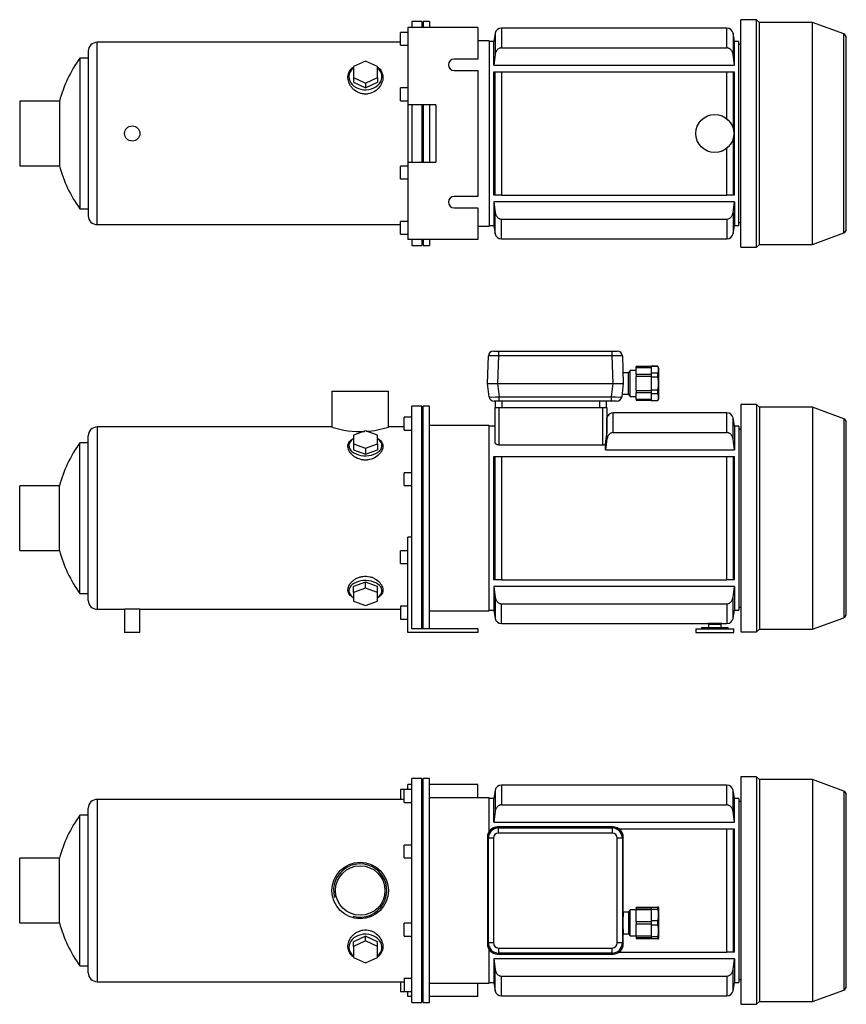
# Model space of a CAD drawing. Header units: millimetres. Extents: x 18 to 1228, y 15 to 803.
# Tile 1 of 2: x 18 to 669, y 28 to 803. Entities that reach past the tile are written whole.
import ezdxf

# ---------------------------------------------------------------- set-up
doc = ezdxf.new("R2010")
doc.units = ezdxf.units.MM
for name, color, linetype in [('BASETTA_MEC_80-9', 7, 'Continuous'), ('CARCASSA_MEC_90_', 7, 'Continuous'), ('COPRIVENTOLA_MEC', 7, 'Continuous'), ('CORPO_MH_9_[8]', 7, 'Continuous'), ('FLANGIA_MOTORE_T', 7, 'Continuous'), ('GHIERA_PG13_5_CO', 7, 'Continuous'), ('PIEDINO_MEC_90_I', 7, 'Continuous'), ('STAFFA_3-5-9_INT', 7, 'Continuous')]:
    doc.layers.add(name, color=color, linetype=linetype)

# ---------------------------------------------------------------- blocks, each defined once
blk = doc.blocks.new('SE1')
at = {"layer": 'BASETTA_MEC_80-9', "color": 7, "linetype": 'Continuous'}
for p, q in [((485.15, 167.54), (394.14, 167.54)), ((394.14, 167.54), (394.89, 166.78)), ((394.89, 166.78), (484.39, 166.78)), ((394.89, 162.79), (394.89, 166.78)), ((484.39, 162.79), (394.89, 162.79)), ((484.39, 166.78), (485.15, 167.54)), ((484.39, 166.78), (484.39, 162.79)), ((386.14, 159.54), (386.14, 75.53)), ((386.9, 158.79), (386.14, 159.54)), ((386.9, 76.29), (386.9, 158.79)), ((390.89, 158.79), (386.9, 158.79)), ((390.89, 158.79), (390.89, 76.29)), ((488.39, 76.29), (488.39, 158.79)), ((492.39, 158.79), (488.39, 158.79)), ((493.14, 159.54), (492.39, 158.79)), ((492.39, 158.79), (492.39, 76.29)), ((493.14, 100.54), (493.14, 159.54)), ((498.64, 102.24), (497.14, 100.74)), ((497.14, 100.74), (497.14, 83.34)), ((498.64, 81.84), (498.64, 102.24)), ((503.14, 102.24), (498.64, 102.24)), ((497.14, 100.54), (493.14, 100.54)), ((493.14, 75.53), (493.14, 83.54)), ((493.14, 83.54), (497.14, 83.54)), ((497.14, 83.34), (498.64, 81.84)), ((498.64, 81.84), (503.14, 81.84)), ((386.14, 75.53), (386.9, 76.29)), ((390.89, 76.29), (386.9, 76.29)), ((394.89, 72.29), (484.39, 72.29)), ((394.89, 72.29), (394.89, 68.29)), ((484.39, 68.29), (484.39, 72.29)), ((492.39, 76.29), (488.39, 76.29)), ((492.39, 76.29), (493.14, 75.53)), ((394.89, 68.29), (394.14, 67.54)), ((394.14, 67.54), (485.15, 67.54)), ((484.39, 68.29), (394.89, 68.29)), ((485.15, 67.54), (484.39, 68.29))]:
    blk.add_line(p, q, dxfattribs=at)
for centre, start, end in [((394.9, 158.78), 90.03487, 179.96513), ((484.39, 158.78), 0.03487, 89.96513), ((394.9, 76.29), 180.03487, 269.96513), ((484.39, 76.29), 270.03487, 359.96513)]:
    blk.add_arc(centre, 8, start, end, dxfattribs=at)
for centre, major_axis, ratio, start_param, end_param in [((394.16, 159.52), (5.68, -5.68), 0.995756, 2.363621, 3.919564), ((394.9, 158.78), (2.83, -2.83), 0.998783, 2.356803, 3.926382), ((484.39, 158.78), (-2.83, -2.83), 0.998783, 2.356803, 3.926382), ((485.12, 159.52), (-5.68, -5.68), 0.995756, 2.363621, 3.919564), ((493.14, 92.04), (0, -8.5), 0.034921, 3.141593, 6.283185), ((394.16, 75.56), (5.68, 5.68), 0.995756, 2.363621, 3.919564), ((394.9, 76.29), (2.83, 2.83), 0.998783, 2.356803, 3.926382), ((484.39, 76.29), (-2.83, 2.83), 0.998783, 2.356803, 3.926382), ((485.12, 75.56), (-5.68, 5.68), 0.995756, 2.363621, 3.919564)]:
    blk.add_ellipse(centre, major_axis=major_axis, ratio=ratio, start_param=start_param, end_param=end_param, dxfattribs=at)
for points in [[(394.08, 167.54), (394.11, 167.54), (394.14, 167.54)], [(485.15, 167.54), (485.17, 167.54), (485.2, 167.54)], [(386.14, 159.54), (386.14, 159.57), (386.14, 159.6)], [(493.14, 159.6), (493.14, 159.57), (493.14, 159.54)], [(386.14, 75.48), (386.14, 75.51), (386.14, 75.53)], [(493.14, 75.53), (493.14, 75.51), (493.14, 75.48)], [(394.14, 67.54), (394.11, 67.54), (394.08, 67.54)], [(485.2, 67.54), (485.17, 67.54), (485.15, 67.54)]]:
    blk.add_open_spline(points, degree=2, dxfattribs=at)
at = {"layer": 'CARCASSA_MEC_90_', "color": 7, "linetype": 'Continuous'}
for p, q in [((392.26, 196.41), (391.14, 190.04)), ((392.26, 196.41), (392.26, 179.73)), ((397.19, 200.54), (397.19, 184.89)), ((574.59, 200.54), (397.19, 200.54)), ((574.59, 184.89), (574.59, 200.54)), ((579.52, 179.73), (579.52, 196.41)), ((580.64, 190.04), (579.52, 196.41)), ((391.14, 190.04), (387.64, 190.04)), ((391.14, 171.43), (391.14, 190.04)), ((580.64, 171.43), (580.64, 190.04)), ((584.14, 190.04), (580.64, 190.04)), ((584.14, 190.04), (584.14, 45.04)), ((585.64, 187.54), (584.14, 187.54)), ((392.26, 179.73), (391.14, 171.43)), ((397.19, 184.89), (574.59, 184.89)), ((580.64, 171.43), (579.52, 179.73)), ((391.14, 171.43), (580.64, 171.43)), ((489.82, 166.04), (574.59, 166.04)), ((574.59, 69.04), (574.59, 166.04)), ((574.59, 166.04), (579.52, 166.04)), ((579.52, 166.04), (580.64, 166.04)), ((579.52, 166.04), (579.52, 69.04)), ((580.64, 69.04), (580.64, 166.04)), ((580.64, 63.65), (391.14, 63.65)), ((391.14, 63.65), (391.14, 45.04)), ((489.82, 69.04), (574.59, 69.04)), ((579.52, 69.04), (574.59, 69.04)), ((580.64, 69.04), (579.52, 69.04)), ((579.52, 55.35), (580.64, 63.65)), ((580.64, 63.65), (580.64, 45.04)), ((392.26, 38.67), (392.26, 55.35)), ((579.52, 38.67), (579.52, 55.35)), ((397.19, 50.18), (574.59, 50.18)), ((397.19, 34.54), (397.19, 50.18)), ((574.59, 50.18), (574.59, 34.54)), ((584.14, 47.54), (585.64, 47.54)), ((387.64, 45.04), (391.14, 45.04)), ((391.14, 45.04), (392.26, 38.67)), ((579.52, 38.67), (580.64, 45.04)), ((580.64, 45.04), (584.14, 45.04)), ((397.19, 34.54), (574.59, 34.54))]:
    blk.add_line(p, q, dxfattribs=at)
for centre, start, end in [((397.19, 195.54), 90, 170), ((574.59, 195.54), 10, 90), ((397.19, 39.54), 190, 270), ((574.59, 39.54), 270, 350)]:
    blk.add_arc(centre, 5, start, end, dxfattribs=at)
for points, knots in [([(397.19, 184.89), (396.86, 184.89), (396.54, 184.86), (395.91, 184.7), (395.6, 184.59), (395.03, 184.3), (394.75, 184.13), (394.24, 183.72), (394.01, 183.5), (393.58, 183.01), (393.39, 182.74), (393.05, 182.19), (392.9, 181.9), (392.65, 181.31), (392.54, 181), (392.37, 180.37), (392.31, 180.05), (392.26, 179.73)], [0, 0, 0, 0, 0.125, 0.125, 0.25, 0.25, 0.375, 0.375, 0.5, 0.5, 0.625, 0.625, 0.75, 0.75, 0.875, 0.875, 1, 1, 1, 1]), ([(579.52, 179.73), (579.43, 180.38), (579.26, 181), (578.88, 181.89), (578.74, 182.18), (578.4, 182.74), (578.21, 183), (577.78, 183.49), (577.55, 183.72), (577.04, 184.12), (576.77, 184.29), (576.33, 184.51), (576.18, 184.58), (575.88, 184.69), (575.72, 184.74), (575.25, 184.85), (574.92, 184.89), (574.59, 184.89)], [0, 0, 0, 0, 0.25, 0.25, 0.375, 0.375, 0.5, 0.5, 0.625, 0.625, 0.75, 0.75, 0.8125, 0.8125, 0.875, 0.875, 1, 1, 1, 1]), ([(392.26, 55.35), (392.35, 54.7), (392.52, 54.08), (392.9, 53.19), (393.05, 52.89), (393.39, 52.34), (393.57, 52.08), (394, 51.59), (394.24, 51.36), (394.74, 50.96), (395.01, 50.78), (395.45, 50.56), (395.6, 50.5), (395.91, 50.39), (396.06, 50.34), (396.53, 50.22), (396.86, 50.18), (397.19, 50.18)], [0, 0, 0, 0, 0.25, 0.25, 0.375, 0.375, 0.5, 0.5, 0.625, 0.625, 0.75, 0.75, 0.8125, 0.8125, 0.875, 0.875, 1, 1, 1, 1]), ([(574.59, 50.18), (574.92, 50.18), (575.24, 50.22), (575.87, 50.37), (576.18, 50.49), (576.76, 50.78), (577.03, 50.95), (577.54, 51.36), (577.77, 51.58), (578.2, 52.07), (578.39, 52.33), (578.73, 52.89), (578.88, 53.17), (579.13, 53.77), (579.24, 54.08), (579.41, 54.71), (579.47, 55.02), (579.52, 55.35)], [0, 0, 0, 0, 0.125, 0.125, 0.25, 0.25, 0.375, 0.375, 0.5, 0.5, 0.625, 0.625, 0.75, 0.75, 0.875, 0.875, 1, 1, 1, 1])]:
    blk.add_open_spline(points, degree=3, knots=knots, dxfattribs=at)
blk.add_open_spline([(391.14, 63.65), (391.5, 60.88), (391.88, 58.11), (392.26, 55.35)], degree=3, dxfattribs=at)
at = {"layer": 'COPRIVENTOLA_MEC', "color": 7, "linetype": 'Continuous'}
for p, q in [((585.64, 207.09), (585.64, 27.99)), ((597.94, 207.09), (585.64, 207.09)), ((597.94, 207.09), (597.94, 27.99)), ((600.24, 204.79), (597.94, 207.09)), ((600.24, 204.79), (600.24, 30.29)), ((642.08, 204.79), (600.24, 204.79)), ((642.08, 204.79), (642.08, 30.29)), ((666.67, 195.84), (642.08, 204.79)), ((666.67, 195.84), (666.67, 39.24)), ((668.64, 42.06), (668.64, 193.02)), ((642.08, 30.29), (666.67, 39.24)), ((585.64, 27.99), (597.94, 27.99)), ((597.94, 27.99), (600.24, 30.29)), ((600.24, 30.29), (642.08, 30.29))]:
    blk.add_line(p, q, dxfattribs=at)
for centre, start, end in [((665.64, 193.02), 0, 70), ((665.64, 42.06), 290, 0)]:
    blk.add_arc(centre, 3, start, end, dxfattribs=at)
at = {"layer": 'CORPO_MH_9_[8]', "color": 7, "linetype": 'Continuous'}
for p, q in [((326.64, 29.29), (326.64, 205.79)), ((334.64, 205.79), (326.64, 205.79)), ((334.64, 29.29), (334.64, 205.79)), ((320.64, 186.91), (320.64, 196.91)), ((326.64, 196.91), (320.64, 196.91)), ((79.04, 189.29), (79.04, 45.79)), ((320.64, 189.29), (79.04, 189.29)), ((320.64, 186.91), (326.64, 186.91)), ((72.04, 52.79), (72.04, 182.29)), ((65.48, 58.29), (65.48, 176.79)), ((72.04, 176.79), (65.48, 176.79)), ((320.64, 143.34), (320.64, 153.34)), ((326.64, 153.34), (320.64, 153.34)), ((18.04, 92.14), (18.04, 142.94)), ((49.32, 142.94), (18.04, 142.94)), ((49.32, 92.14), (49.32, 142.94)), ((320.64, 143.34), (326.64, 143.34)), ((18.04, 92.14), (49.32, 92.14)), ((320.64, 81.73), (320.64, 91.73)), ((326.64, 91.73), (320.64, 91.73)), ((290.14, 81.55), (280.64, 77.23)), ((290.14, 77.85), (280.64, 73.53)), ((299.64, 77.23), (290.14, 81.55)), ((290.14, 77.85), (290.14, 81.55)), ((299.64, 73.53), (290.14, 77.85)), ((320.64, 81.73), (326.64, 81.73)), ((280.64, 73.53), (280.64, 77.23)), ((280.64, 73.53), (280.64, 64.89)), ((299.64, 73.53), (299.64, 77.23)), ((299.64, 64.89), (299.64, 73.53)), ((280.64, 64.89), (290.14, 60.57)), ((290.14, 60.57), (299.64, 64.89)), ((65.48, 58.29), (72.04, 58.29)), ((320.64, 48.17), (320.64, 38.17)), ((326.64, 48.17), (320.64, 48.17)), ((79.04, 45.79), (320.64, 45.79)), ((320.64, 38.17), (326.64, 38.17)), ((326.64, 29.29), (334.64, 29.29))]:
    blk.add_line(p, q, dxfattribs=at)
for radius in [22.25, 19.48]:
    blk.add_circle((286.04, 117.54), radius, dxfattribs=at)
for centre, radius, start, end in [((79.04, 182.29), 7, 90, 180), ((146.04, 117.54), 100, 143.66538, 165.28566), ((286.04, 117.54), 20.95, 255, 195), ((146.04, 117.54), 100, 194.71434, 216.33462), ((79.04, 52.79), 7, 180, 270)]:
    blk.add_arc(centre, radius, start, end, dxfattribs=at)
for start_param, end_param in [(2.390244, 6.283185), (0, 0.751348)]:
    blk.add_ellipse((290.14, 72.9), major_axis=(-13, 0), ratio=0.788011, start_param=start_param, end_param=end_param, dxfattribs=at)
blk.add_open_spline([(280.64, 65.15), (280.28, 65.42), (279.94, 65.7), (279.05, 66.53), (278.55, 67.11), (277.27, 68.97), (276.73, 70.34), (276.28, 73.29), (276.38, 74.81), (277.22, 77.89), (277.95, 79.39), (279.5, 81.48), (280.09, 82.13), (281.38, 83.34), (282.11, 83.91), (283.67, 84.9), (284.49, 85.32), (286.24, 86), (287.18, 86.25), (290, 86.69), (291.97, 86.56), (294.71, 85.77), (295.6, 85.41), (297.24, 84.54), (298.01, 84.03), (300.15, 82.3), (301.3, 80.94), (303, 78.03), (303.55, 76.48), (304, 73.42), (303.9, 71.9), (303.06, 69.09), (302.32, 67.77), (300.81, 66.11), (300.27, 65.62), (299.67, 65.17)], degree=3, knots=[0.1389216, 0.1389216, 0.1389216, 0.1389216, 0.15625, 0.15625, 0.1875, 0.1875, 0.25, 0.25, 0.3125, 0.3125, 0.375, 0.375, 0.40625, 0.40625, 0.4375, 0.4375, 0.46875, 0.46875, 0.5, 0.5, 0.5625, 0.5625, 0.59375, 0.59375, 0.625, 0.625, 0.6875, 0.6875, 0.75, 0.75, 0.8125, 0.8125, 0.875, 0.875, 0.9041554, 0.9041554, 0.9041554, 0.9041554], dxfattribs=at)
at = {"layer": 'FLANGIA_MOTORE_T', "color": 7, "linetype": 'Continuous'}
for p, q in [((335.64, 204.29), (334.64, 204.29)), ((335.64, 29.29), (335.64, 205.79)), ((340.64, 205.79), (335.64, 205.79)), ((340.64, 29.29), (340.64, 205.79)), ((387.64, 190.54), (340.64, 190.54)), ((387.64, 164.22), (387.64, 190.54)), ((387.64, 44.54), (387.64, 70.86)), ((340.64, 44.54), (387.64, 44.54)), ((334.64, 30.79), (335.64, 30.79)), ((335.64, 29.29), (340.64, 29.29))]:
    blk.add_line(p, q, dxfattribs=at)
at = {"layer": 'GHIERA_PG13_5_CO', "color": 7, "linetype": 'Continuous'}
for p, q in [((503.14, 103.61), (503.14, 104.29)), ((515.14, 104.29), (503.14, 104.29)), ((503.14, 103.61), (503.14, 102.28)), ((515.14, 103.61), (503.14, 103.61)), ((503.14, 92.74), (503.14, 102.28)), ((515.14, 102.28), (503.14, 102.28)), ((515.14, 104.54), (515.14, 102.7)), ((515.14, 104.54), (520.28, 104.54)), ((515.14, 102.7), (515.14, 93.87)), ((520.28, 102.7), (515.14, 102.7)), ((520.28, 102.7), (520.28, 104.54)), ((520.85, 104.54), (520.28, 104.54)), ((521.14, 104.04), (520.85, 104.54)), ((521.14, 80.04), (521.14, 104.04)), ((515.14, 93.87), (515.14, 90.2)), ((515.14, 93.87), (520.28, 93.87)), ((520.28, 90.2), (520.28, 93.87)), ((503.14, 92.79), (503.14, 91.29)), ((515.14, 92.79), (503.14, 92.79)), ((503.14, 81.8), (503.14, 91.34)), ((503.14, 91.29), (515.14, 91.29)), ((515.14, 90.2), (515.14, 81.37)), ((520.28, 90.2), (515.14, 90.2)), ((503.14, 81.8), (515.14, 81.8)), ((503.14, 81.8), (503.14, 80.46)), ((503.14, 80.46), (503.14, 79.79)), ((503.14, 80.46), (515.14, 80.46)), ((503.14, 79.79), (515.14, 79.79)), ((515.14, 81.37), (515.14, 79.54)), ((515.14, 81.37), (520.28, 81.37)), ((520.28, 79.54), (515.14, 79.54)), ((520.28, 79.54), (520.28, 81.37)), ((520.28, 79.54), (520.85, 79.54)), ((520.85, 79.54), (521.14, 80.04))]:
    blk.add_line(p, q, dxfattribs=at)
for centre in [(503.61, 98.29), (503.61, 85.79)]:
    blk.add_arc(centre, 17.24, 345.1617, 14.8383, dxfattribs=at)
at = {"layer": 'STAFFA_3-5-9_INT', "color": 7, "linetype": 'Continuous'}
for p, q in [((317.64, 196.91), (317.64, 189.29)), ((320.64, 196.91), (317.64, 196.91)), ((326.64, 201.04), (323.64, 201.04)), ((323.64, 196.91), (323.64, 201.04)), ((378.64, 201.04), (340.64, 201.04)), ((378.64, 190.54), (378.64, 201.04)), ((317.64, 45.79), (317.64, 38.17)), ((378.64, 34.04), (378.64, 44.54)), ((317.64, 38.17), (320.64, 38.17)), ((323.64, 34.04), (323.64, 38.17)), ((326.64, 34.04), (323.64, 34.04)), ((378.64, 34.04), (340.64, 34.04))]:
    blk.add_line(p, q, dxfattribs=at)
blk = doc.blocks.new('SE2')
at = {"layer": 'BASETTA_MEC_80-9', "color": 7, "linetype": 'Continuous'}
for p, q in [((386.14, 516.58), (386.9, 538.21)), ((390.89, 542.08), (394.89, 542.08)), ((394.89, 538.21), (394.14, 516.58)), ((394.89, 542.08), (484.39, 542.08)), ((394.89, 542.08), (394.89, 538.21)), ((484.39, 538.21), (394.89, 538.21)), ((484.39, 542.08), (488.39, 542.08)), ((484.39, 538.21), (484.39, 542.08)), ((485.15, 516.58), (484.39, 538.21)), ((492.39, 538.21), (493.14, 516.58)), ((497.14, 525.08), (492.84, 525.08)), ((498.64, 526.78), (497.14, 525.28)), ((497.14, 507.88), (497.14, 525.28)), ((498.64, 506.38), (498.64, 526.78)), ((503.14, 526.78), (498.64, 526.78)), ((386.14, 516.57), (386.14, 516.58)), ((387.43, 506.09), (386.14, 516.57)), ((394.08, 516.57), (395.37, 506.09)), ((394.14, 516.58), (485.15, 516.58)), ((483.91, 506.09), (485.2, 516.57)), ((493.14, 516.57), (491.85, 506.09)), ((493.14, 516.58), (493.14, 516.57)), ((395.37, 506.09), (483.91, 506.09)), ((395.37, 502.58), (395.37, 506.09)), ((483.91, 502.58), (483.91, 506.09)), ((492.1, 508.08), (497.14, 508.08)), ((497.14, 507.88), (498.64, 506.38)), ((498.64, 506.38), (503.14, 506.38)), ((395.37, 502.58), (391.4, 502.58)), ((392.64, 497.58), (392.64, 502.58)), ((483.91, 502.58), (395.37, 502.58)), ((397.64, 502.58), (397.64, 497.58)), ((474.64, 497.58), (474.64, 502.58)), ((479.64, 502.58), (479.64, 497.58)), ((487.88, 502.58), (483.91, 502.58))]:
    blk.add_line(p, q, dxfattribs=at)
for centre, start, end in [((390.89, 538.08), 90, 178), ((488.39, 538.08), 2, 90), ((391.4, 506.58), 187, 270), ((487.88, 506.58), 270, 353)]:
    blk.add_arc(centre, 4, start, end, dxfattribs=at)
for centre, major_axis, ratio, start_param, end_param in [((394.9, 538.08), (-8, 0.14), 0.017434, 4.713302, 6.282881), ((484.39, 538.08), (8, 0.14), 0.017434, 0.000304, 1.569883), ((394.16, 516.93), (-8.02, -0.35), 0.043312, 0.003409, 1.559352), ((485.12, 516.93), (8.02, -0.35), 0.043312, 4.723833, 6.279777), ((395.43, 506.58), (-8, -0.49), 0.060259, 0.003713, 1.559657), ((483.85, 506.58), (8, -0.49), 0.060259, 4.723529, 6.279472)]:
    blk.add_ellipse(centre, major_axis=major_axis, ratio=ratio, start_param=start_param, end_param=end_param, dxfattribs=at)
for points in [[(394.14, 516.58), (394.11, 516.58), (394.08, 516.57)], [(485.2, 516.57), (485.17, 516.58), (485.15, 516.58)]]:
    blk.add_open_spline(points, degree=2, dxfattribs=at)
at = {"layer": 'CARCASSA_MEC_90_', "color": 7, "linetype": 'Continuous'}
for p, q in [((392.14, 470.37), (392.14, 497.58)), ((392.14, 497.58), (395.14, 497.58)), ((395.14, 497.58), (477.14, 497.58)), ((395.14, 497.58), (395.14, 468.2)), ((477.14, 468.2), (477.14, 497.58)), ((477.14, 497.58), (480.14, 497.58)), ((480.14, 497.58), (480.14, 477.13)), ((480.26, 489.44), (480.14, 488.75)), ((480.26, 472.77), (480.26, 489.44)), ((485.19, 477.93), (485.19, 493.58)), ((574.59, 493.58), (485.19, 493.58)), ((574.59, 477.93), (574.59, 493.58)), ((579.52, 472.77), (579.52, 489.44)), ((580.64, 483.08), (579.52, 489.44)), ((392.14, 483.08), (387.64, 483.08)), ((580.64, 483.08), (580.64, 464.46)), ((584.14, 483.08), (580.64, 483.08)), ((584.14, 483.08), (584.14, 338.08)), ((585.64, 480.58), (584.14, 480.58)), ((480.26, 472.77), (479.14, 464.46)), ((485.19, 477.93), (574.59, 477.93)), ((580.64, 464.46), (579.52, 472.77)), ((395.14, 468.2), (477.14, 468.2)), ((479.14, 464.46), (479.14, 468.77)), ((391.14, 362.08), (391.14, 459.08)), ((391.14, 459.08), (392.26, 459.08)), ((392.26, 362.08), (392.26, 459.08)), ((392.26, 459.08), (397.19, 459.08)), ((397.19, 459.08), (574.59, 459.08)), ((397.19, 459.08), (397.19, 362.08)), ((479.14, 464.46), (580.64, 464.46)), ((574.59, 362.08), (574.59, 459.08)), ((574.59, 459.08), (579.52, 459.08)), ((579.52, 459.08), (580.64, 459.08)), ((579.52, 459.08), (579.52, 362.08)), ((580.64, 362.08), (580.64, 459.08)), ((392.26, 362.08), (391.14, 362.08)), ((580.64, 356.69), (391.14, 356.69)), ((391.14, 356.69), (391.14, 338.08)), ((391.14, 356.69), (392.26, 348.38)), ((397.19, 362.08), (392.26, 362.08)), ((397.19, 362.08), (574.59, 362.08)), ((579.52, 362.08), (574.59, 362.08)), ((580.64, 362.08), (579.52, 362.08)), ((579.52, 348.38), (580.64, 356.69)), ((580.64, 356.69), (580.64, 338.08)), ((392.26, 348.38), (392.26, 331.71)), ((397.19, 343.22), (574.59, 343.22)), ((397.19, 327.58), (397.19, 343.22)), ((574.59, 343.22), (574.59, 327.58)), ((579.52, 331.71), (579.52, 348.38)), ((387.64, 338.08), (391.14, 338.08)), ((391.14, 338.08), (392.26, 331.71)), ((579.52, 331.71), (580.64, 338.08)), ((580.64, 338.08), (584.14, 338.08)), ((584.14, 340.58), (585.64, 340.58)), ((397.19, 327.58), (559.64, 327.58)), ((559.64, 327.58), (570.64, 327.58)), ((570.64, 327.58), (574.59, 327.58))]:
    blk.add_line(p, q, dxfattribs=at)
for centre, radius, start, end in [((485.19, 488.58), 5, 90, 170), ((574.59, 488.58), 5, 10, 90), ((314.29, 492.73), 166.58, 351.73034, 354.62631), ((477.18, 471.84), 3.64, 269.44809, 302.65314), ((397.19, 332.58), 5, 190, 270), ((565.14, 244.74), 83.01, 86.2011, 93.7989), ((574.59, 332.58), 5, 270, 350)]:
    blk.add_arc(centre, radius, start, end, dxfattribs=at)
for points, knots in [([(485.19, 477.93), (484.86, 477.93), (484.54, 477.89), (483.91, 477.74), (483.6, 477.63), (483.03, 477.34), (482.75, 477.16), (482.24, 476.76), (482.01, 476.53), (481.58, 476.04), (481.39, 475.78), (481.05, 475.23), (480.9, 474.94), (480.65, 474.34), (480.54, 474.03), (480.37, 473.41), (480.31, 473.09), (480.26, 472.77)], [0, 0, 0, 0, 0.125, 0.125, 0.25, 0.25, 0.375, 0.375, 0.5, 0.5, 0.625, 0.625, 0.75, 0.75, 0.875, 0.875, 1, 1, 1, 1]), ([(579.52, 472.77), (579.43, 473.41), (579.26, 474.04), (578.88, 474.93), (578.74, 475.22), (578.4, 475.77), (578.21, 476.03), (577.78, 476.52), (577.55, 476.75), (577.04, 477.16), (576.77, 477.33), (576.33, 477.55), (576.18, 477.62), (575.88, 477.73), (575.72, 477.78), (575.25, 477.89), (574.92, 477.93), (574.59, 477.93)], [0, 0, 0, 0, 0.25, 0.25, 0.375, 0.375, 0.5, 0.5, 0.625, 0.625, 0.75, 0.75, 0.8125, 0.8125, 0.875, 0.875, 1, 1, 1, 1]), ([(395.14, 468.2), (394.92, 468.2), (394.7, 468.22), (394.28, 468.29), (394.07, 468.34), (393.7, 468.47), (393.52, 468.55), (393.19, 468.73), (393.05, 468.83), (392.79, 469.04), (392.68, 469.15), (392.48, 469.38), (392.4, 469.5), (392.21, 469.87), (392.14, 470.12), (392.14, 470.37)], [0, 0, 0, 0, 0.125, 0.125, 0.25, 0.25, 0.375, 0.375, 0.5, 0.5, 0.625, 0.625, 0.75, 0.75, 1, 1, 1, 1]), ([(392.26, 348.38), (392.35, 347.74), (392.52, 347.12), (392.9, 346.22), (393.05, 345.93), (393.39, 345.38), (393.57, 345.12), (394, 344.63), (394.24, 344.4), (394.74, 344), (395.01, 343.82), (395.45, 343.6), (395.6, 343.53), (395.91, 343.42), (396.06, 343.38), (396.53, 343.26), (396.86, 343.22), (397.19, 343.22)], [0, 0, 0, 0, 0.25, 0.25, 0.375, 0.375, 0.5, 0.5, 0.625, 0.625, 0.75, 0.75, 0.8125, 0.8125, 0.875, 0.875, 1, 1, 1, 1]), ([(574.59, 343.22), (574.92, 343.22), (575.24, 343.26), (575.87, 343.41), (576.18, 343.53), (576.76, 343.81), (577.03, 343.99), (577.54, 344.39), (577.77, 344.62), (578.2, 345.11), (578.39, 345.37), (578.73, 345.92), (578.88, 346.21), (579.13, 346.81), (579.24, 347.12), (579.41, 347.74), (579.47, 348.06), (579.52, 348.38)], [0, 0, 0, 0, 0.125, 0.125, 0.25, 0.25, 0.375, 0.375, 0.5, 0.5, 0.625, 0.625, 0.75, 0.75, 0.875, 0.875, 1, 1, 1, 1])]:
    blk.add_open_spline(points, degree=3, knots=knots, dxfattribs=at)
at = {"layer": 'COPRIVENTOLA_MEC', "color": 7, "linetype": 'Continuous'}
for p, q in [((585.64, 500.13), (585.64, 321.03)), ((597.94, 500.13), (585.64, 500.13)), ((597.94, 500.13), (597.94, 321.03)), ((600.24, 497.83), (597.94, 500.13)), ((600.24, 497.83), (600.24, 323.33)), ((642.08, 497.83), (600.24, 497.83)), ((642.08, 497.83), (642.08, 323.33)), ((666.67, 488.88), (642.08, 497.83)), ((666.67, 488.88), (666.67, 332.27)), ((668.64, 335.09), (668.64, 486.06)), ((642.08, 323.33), (666.67, 332.27)), ((585.64, 321.03), (597.94, 321.03)), ((597.94, 321.03), (600.24, 323.33)), ((600.24, 323.33), (642.08, 323.33))]:
    blk.add_line(p, q, dxfattribs=at)
for centre, start, end in [((665.64, 486.06), 0, 70), ((665.64, 335.09), 290, 0)]:
    blk.add_arc(centre, 3, start, end, dxfattribs=at)
at = {"layer": 'CORPO_MH_9_[8]', "color": 7, "linetype": 'Continuous'}
for p, q in [((263.79, 510.58), (308.29, 510.58)), ((263.79, 510.58), (263.79, 482.32)), ((308.29, 482.33), (308.29, 510.58)), ((326.64, 382.01), (326.64, 498.83)), ((334.64, 498.83), (326.64, 498.83)), ((334.64, 323.58), (334.64, 498.83)), ((320.64, 479.95), (320.64, 489.95)), ((326.64, 489.95), (320.64, 489.95)), ((79.04, 482.33), (79.04, 338.83)), ((263.81, 482.33), (79.04, 482.33)), ((320.64, 482.33), (308.29, 482.33)), ((72.04, 345.83), (72.04, 475.33)), ((290.14, 479.19), (280.64, 475.81)), ((280.64, 475.81), (280.64, 469.06)), ((299.64, 475.81), (290.14, 479.19)), ((299.64, 469.06), (299.64, 475.81)), ((320.64, 479.95), (326.64, 479.95)), ((65.48, 351.33), (65.48, 469.83)), ((72.04, 469.83), (65.48, 469.83)), ((280.64, 469.06), (280.64, 464.33)), ((280.64, 469.06), (290.14, 465.68)), ((290.14, 465.68), (299.64, 469.06)), ((290.14, 465.68), (290.14, 460.95)), ((299.64, 469.06), (299.64, 464.33)), ((280.64, 464.33), (290.14, 460.95)), ((290.14, 460.95), (299.64, 464.33)), ((320.64, 436.38), (320.64, 446.38)), ((326.64, 446.38), (320.64, 446.38)), ((18.04, 385.18), (18.04, 435.98)), ((49.32, 435.98), (18.04, 435.98)), ((49.32, 385.18), (49.32, 435.98)), ((320.64, 436.38), (326.64, 436.38)), ((18.04, 385.18), (49.32, 385.18)), ((290.14, 360.2), (280.64, 356.82)), ((280.64, 352.09), (280.64, 356.82)), ((299.64, 356.82), (290.14, 360.2)), ((290.14, 355.47), (290.14, 360.2)), ((299.64, 352.09), (299.64, 356.82)), ((65.48, 351.33), (72.04, 351.33)), ((290.14, 355.47), (280.64, 352.09)), ((280.64, 352.09), (280.64, 345.34)), ((299.64, 352.09), (290.14, 355.47)), ((299.64, 345.34), (299.64, 352.09)), ((280.64, 345.34), (290.14, 341.96)), ((290.14, 341.96), (299.64, 345.34)), ((79.04, 338.83), (100.64, 338.83)), ((100.64, 338.83), (100.64, 320.58)), ((112.57, 338.83), (317.64, 338.83)), ((112.64, 320.58), (112.64, 338.83)), ((112.64, 320.58), (100.64, 320.58))]:
    blk.add_line(p, q, dxfattribs=at)
for centre, radius, start, end in [((79.04, 475.33), 7, 90, 180), ((286.04, 550.47), 71.69, 251.91823, 272.61723), ((286.04, 550.47), 71.69, 273.78942, 288.08177), ((146.04, 410.58), 100, 143.66538, 165.28566), ((146.04, 410.58), 100, 194.71434, 216.33462), ((79.04, 345.83), 7, 180, 270), ((106.64, 267.32), 71.76, 85.20375, 94.79625)]:
    blk.add_arc(centre, radius, start, end, dxfattribs=at)
for centre, start_param, end_param in [((290.14, 467.71), 0, 3.892941), ((290.14, 467.71), 5.531837, 6.283185), ((290.14, 353.44), 2.390244, 6.283185), ((290.14, 353.44), 0, 0.751348)]:
    blk.add_ellipse(centre, major_axis=(-13, 0), ratio=0.615661, start_param=start_param, end_param=end_param, dxfattribs=at)
for points, knots in [([(292.12, 456.42), (291.17, 456.3), (290.22, 456.26), (288.32, 456.37), (287.36, 456.52), (284.63, 457.2), (282.95, 457.98), (280.84, 459.41), (280.19, 459.94), (279.05, 461.04), (278.55, 461.62), (277.27, 463.42), (276.73, 464.65), (276.28, 467.09), (276.38, 468.25), (277.22, 470.41), (277.95, 471.36), (279.47, 472.58), (280.02, 472.94), (280.62, 473.26)], [0, 0, 0, 0, 0.03125, 0.03125, 0.0625, 0.0625, 0.125, 0.125, 0.15625, 0.15625, 0.1875, 0.1875, 0.25, 0.25, 0.3125, 0.3125, 0.375, 0.375, 0.4043708, 0.4043708, 0.4043708, 0.4043708]), ([(299.67, 473.26), (300.67, 472.72), (301.5, 472.1), (303, 470.49), (303.55, 469.44), (304, 467.19), (303.9, 465.97), (303.06, 463.53), (302.32, 462.29), (300.27, 460.01), (298.93, 458.94), (295.84, 457.29), (294.03, 456.67), (292.12, 456.42)], [0.6394434, 0.6394434, 0.6394434, 0.6394434, 0.6875, 0.6875, 0.75, 0.75, 0.8125, 0.8125, 0.875, 0.875, 0.9375, 0.9375, 1, 1, 1, 1]), ([(280.64, 347.88), (280.28, 348.07), (279.94, 348.28), (279.05, 348.88), (278.55, 349.29), (277.27, 350.67), (276.73, 351.7), (276.28, 353.97), (276.38, 355.17), (277.22, 357.63), (277.95, 358.85), (279.5, 360.58), (280.09, 361.12), (281.38, 362.14), (282.11, 362.61), (283.67, 363.45), (284.49, 363.81), (286.24, 364.38), (287.18, 364.6), (290, 364.97), (291.97, 364.86), (294.71, 364.19), (295.6, 363.88), (297.24, 363.14), (298.01, 362.71), (300.15, 361.26), (301.3, 360.13), (303, 357.75), (303.55, 356.49), (304, 354.07), (303.9, 352.89), (303.06, 350.75), (302.32, 349.78), (300.81, 348.57), (300.27, 348.22), (299.67, 347.89)], [0.1389216, 0.1389216, 0.1389216, 0.1389216, 0.15625, 0.15625, 0.1875, 0.1875, 0.25, 0.25, 0.3125, 0.3125, 0.375, 0.375, 0.40625, 0.40625, 0.4375, 0.4375, 0.46875, 0.46875, 0.5, 0.5, 0.5625, 0.5625, 0.59375, 0.59375, 0.625, 0.625, 0.6875, 0.6875, 0.75, 0.75, 0.8125, 0.8125, 0.875, 0.875, 0.9041554, 0.9041554, 0.9041554, 0.9041554])]:
    blk.add_open_spline(points, degree=3, knots=knots, dxfattribs=at)
at = {"layer": 'FLANGIA_MOTORE_T', "color": 7, "linetype": 'Continuous'}
for p, q in [((335.64, 497.33), (334.64, 497.33)), ((335.64, 323.58), (335.64, 498.83)), ((340.64, 498.83), (335.64, 498.83)), ((340.64, 323.58), (340.64, 498.83)), ((387.64, 483.58), (340.64, 483.58)), ((387.64, 337.58), (387.64, 483.58)), ((340.64, 337.58), (387.64, 337.58)), ((334.64, 323.83), (335.64, 323.83))]:
    blk.add_line(p, q, dxfattribs=at)
at = {"layer": 'GHIERA_PG13_5_CO', "color": 7, "linetype": 'Continuous'}
for p, q in [((503.14, 528.81), (503.14, 529.83)), ((515.14, 529.83), (503.14, 529.83)), ((503.14, 523.58), (503.14, 528.81)), ((515.14, 528.81), (503.14, 528.81)), ((515.14, 529.95), (515.14, 530.08)), ((520.28, 530.08), (515.14, 530.08)), ((515.14, 529.95), (515.14, 524.85)), ((520.28, 529.95), (515.14, 529.95)), ((520.28, 529.95), (520.28, 530.08)), ((521.14, 528.58), (520.28, 530.08)), ((521.14, 504.58), (521.14, 528.58)), ((503.14, 523.58), (503.14, 522.08)), ((515.14, 523.58), (503.14, 523.58)), ((503.14, 511.07), (503.14, 522.08)), ((515.14, 522.08), (503.14, 522.08)), ((515.14, 524.85), (515.14, 521.67)), ((515.14, 524.85), (520.28, 524.85)), ((515.14, 521.67), (515.14, 511.48)), ((520.28, 521.67), (515.14, 521.67)), ((520.28, 521.67), (520.28, 524.85)), ((515.14, 511.48), (515.14, 508.3)), ((515.14, 511.48), (520.28, 511.48)), ((520.28, 508.3), (520.28, 511.48)), ((503.14, 511.07), (515.14, 511.07)), ((503.14, 511.07), (503.14, 509.58)), ((503.14, 504.35), (503.14, 509.58)), ((503.14, 509.58), (515.14, 509.58)), ((503.14, 504.35), (515.14, 504.35)), ((503.14, 504.35), (503.14, 503.33)), ((515.14, 508.3), (515.14, 503.2)), ((520.28, 508.3), (515.14, 508.3)), ((520.28, 503.08), (521.14, 504.58)), ((503.14, 503.33), (515.14, 503.33)), ((515.14, 503.2), (515.14, 503.08)), ((515.14, 503.2), (520.28, 503.2)), ((515.14, 503.08), (520.28, 503.08)), ((520.28, 503.2), (520.28, 503.08))]:
    blk.add_line(p, q, dxfattribs=at)
for centre in [(514.9, 527.4), (514.9, 505.75)]:
    blk.add_arc(centre, 5.95, 334.63575, 25.36425, dxfattribs=at)
blk.add_open_spline([(520.28, 511.48), (520.37, 511.89), (520.45, 512.31), (520.59, 513.16), (520.65, 513.59), (520.8, 514.87), (520.85, 515.72), (520.85, 517.43), (520.8, 518.28), (520.6, 519.98), (520.46, 520.84), (520.28, 521.67)], degree=3, knots=[0, 0, 0, 0, 0.125, 0.125, 0.25, 0.25, 0.5, 0.5, 0.75, 0.75, 1, 1, 1, 1], dxfattribs=at)
at = {"layer": 'PIEDINO_MEC_90_I', "color": 7, "linetype": 'Continuous'}
for p, q in [((560.14, 327.08), (570.14, 327.08)), ((560.14, 327.08), (560.14, 324.58)), ((570.14, 324.58), (570.14, 327.08)), ((550.14, 323.58), (580.14, 323.58)), ((550.14, 323.58), (550.14, 320.58)), ((550.14, 320.58), (580.14, 320.58)), ((554.64, 324.58), (575.64, 324.58)), ((554.64, 324.58), (554.64, 323.58)), ((575.64, 323.58), (575.64, 324.58)), ((580.14, 320.58), (580.14, 323.58))]:
    blk.add_line(p, q, dxfattribs=at)
at = {"layer": 'STAFFA_3-5-9_INT', "color": 7, "linetype": 'Continuous'}
for p, q in [((323.64, 320.58), (323.64, 395.58)), ((326.64, 395.58), (323.64, 395.58)), ((317.64, 374.77), (317.64, 384.77)), ((323.64, 384.77), (317.64, 384.77)), ((326.64, 323.58), (326.64, 382.01)), ((317.64, 374.77), (323.64, 374.77)), ((317.64, 341.2), (317.64, 331.2)), ((323.64, 341.2), (317.64, 341.2)), ((317.64, 331.2), (323.64, 331.2)), ((378.64, 320.58), (323.64, 320.58)), ((378.64, 323.58), (326.64, 323.58)), ((378.64, 323.58), (378.64, 320.58))]:
    blk.add_line(p, q, dxfattribs=at)
blk = doc.blocks.new('SE3')
at = {"layer": 'CARCASSA_MEC_90_', "color": 7, "linetype": 'Continuous'}
for p, q in [((392.26, 792.19), (391.14, 785.82)), ((392.26, 792.19), (392.26, 775.51)), ((397.19, 796.32), (397.19, 780.67)), ((574.59, 796.32), (397.19, 796.32)), ((574.59, 780.67), (574.59, 796.32)), ((579.52, 792.19), (579.52, 775.51)), ((580.64, 785.82), (579.52, 792.19)), ((391.14, 785.82), (387.64, 785.82)), ((391.14, 767.21), (391.14, 785.82)), ((580.64, 767.21), (580.64, 785.82)), ((584.14, 785.82), (580.64, 785.82)), ((584.14, 640.82), (584.14, 785.82)), ((585.64, 783.32), (584.14, 783.32)), ((397.19, 780.67), (574.59, 780.67)), ((580.64, 767.21), (579.52, 775.51)), ((391.14, 767.21), (580.64, 767.21)), ((391.14, 664.82), (391.14, 761.82)), ((391.14, 761.82), (392.26, 761.82)), ((392.26, 664.82), (392.26, 761.82)), ((392.26, 761.82), (397.19, 761.82)), ((397.19, 761.82), (574.59, 761.82)), ((397.19, 761.82), (397.19, 664.82)), ((574.59, 724.96), (574.59, 761.82)), ((574.59, 761.82), (579.52, 761.82)), ((579.52, 761.82), (580.64, 761.82)), ((579.52, 761.82), (579.52, 717.6)), ((580.64, 664.82), (580.64, 761.82)), ((579.52, 709.04), (579.52, 664.82)), ((574.59, 664.82), (574.59, 701.67)), ((392.26, 664.82), (391.14, 664.82)), ((580.64, 659.43), (391.14, 659.43)), ((391.14, 659.43), (391.14, 640.82)), ((391.14, 659.43), (392.26, 651.13)), ((397.19, 664.82), (392.26, 664.82)), ((397.19, 664.82), (574.59, 664.82)), ((579.52, 664.82), (574.59, 664.82)), ((580.64, 664.82), (579.52, 664.82)), ((579.52, 651.13), (580.64, 659.43)), ((580.64, 659.43), (580.64, 640.82)), ((392.26, 634.45), (392.26, 651.13)), ((579.52, 651.13), (579.52, 634.45)), ((397.19, 645.96), (574.59, 645.96)), ((397.19, 630.32), (397.19, 645.96)), ((574.59, 645.96), (574.59, 630.32)), ((584.14, 643.32), (585.64, 643.32)), ((387.64, 640.82), (391.14, 640.82)), ((391.14, 640.82), (392.26, 634.45)), ((579.52, 634.45), (580.64, 640.82)), ((580.64, 640.82), (584.14, 640.82)), ((397.19, 630.32), (574.59, 630.32))]:
    blk.add_line(p, q, dxfattribs=at)
for centre, start, end in [((397.19, 791.32), 90, 170), ((574.59, 791.32), 10, 90), ((397.19, 635.32), 190, 270), ((574.59, 635.32), 270, 350)]:
    blk.add_arc(centre, 5, start, end, dxfattribs=at)
blk.add_open_spline([(392.26, 775.51), (391.88, 772.74), (391.5, 769.98), (391.14, 767.21)], degree=3, dxfattribs=at)
for points, knots in [([(397.19, 780.67), (396.86, 780.67), (396.54, 780.63), (395.91, 780.48), (395.6, 780.37), (395.03, 780.08), (394.75, 779.91), (394.24, 779.5), (394.01, 779.28), (393.58, 778.79), (393.39, 778.52), (393.05, 777.97), (392.9, 777.68), (392.65, 777.09), (392.54, 776.78), (392.37, 776.15), (392.31, 775.83), (392.26, 775.51)], [0, 0, 0, 0, 0.125, 0.125, 0.25, 0.25, 0.375, 0.375, 0.5, 0.5, 0.625, 0.625, 0.75, 0.75, 0.875, 0.875, 1, 1, 1, 1]), ([(579.52, 775.51), (579.43, 776.16), (579.26, 776.78), (578.88, 777.67), (578.74, 777.96), (578.4, 778.52), (578.21, 778.78), (577.78, 779.27), (577.55, 779.5), (577.04, 779.9), (576.77, 780.07), (576.33, 780.29), (576.18, 780.36), (575.88, 780.47), (575.72, 780.52), (575.25, 780.63), (574.92, 780.67), (574.59, 780.67)], [0, 0, 0, 0, 0.25, 0.25, 0.375, 0.375, 0.5, 0.5, 0.625, 0.625, 0.75, 0.75, 0.8125, 0.8125, 0.875, 0.875, 1, 1, 1, 1]), ([(392.26, 651.13), (392.35, 650.48), (392.52, 649.86), (392.9, 648.97), (393.05, 648.67), (393.39, 648.12), (393.57, 647.86), (394, 647.37), (394.24, 647.14), (394.74, 646.74), (395.01, 646.56), (395.45, 646.34), (395.6, 646.28), (395.91, 646.17), (396.06, 646.12), (396.53, 646), (396.86, 645.96), (397.19, 645.96)], [0, 0, 0, 0, 0.25, 0.25, 0.375, 0.375, 0.5, 0.5, 0.625, 0.625, 0.75, 0.75, 0.8125, 0.8125, 0.875, 0.875, 1, 1, 1, 1]), ([(574.59, 645.96), (574.92, 645.96), (575.24, 646), (575.87, 646.15), (576.18, 646.27), (576.76, 646.56), (577.03, 646.73), (577.54, 647.14), (577.77, 647.36), (578.2, 647.85), (578.39, 648.11), (578.73, 648.67), (578.88, 648.95), (579.13, 649.55), (579.24, 649.86), (579.41, 650.48), (579.47, 650.8), (579.52, 651.13)], [0, 0, 0, 0, 0.125, 0.125, 0.25, 0.25, 0.375, 0.375, 0.5, 0.5, 0.625, 0.625, 0.75, 0.75, 0.875, 0.875, 1, 1, 1, 1])]:
    blk.add_open_spline(points, degree=3, knots=knots, dxfattribs=at)
at = {"layer": 'COPRIVENTOLA_MEC', "color": 7, "linetype": 'Continuous'}
for p, q in [((585.64, 623.77), (585.64, 802.87)), ((597.94, 802.87), (585.64, 802.87)), ((597.94, 623.77), (597.94, 802.87)), ((600.24, 800.57), (597.94, 802.87)), ((600.24, 626.07), (600.24, 800.57)), ((642.08, 800.57), (600.24, 800.57)), ((642.08, 626.07), (642.08, 800.57)), ((666.67, 791.62), (642.08, 800.57)), ((666.67, 635.02), (666.67, 791.62)), ((668.64, 637.84), (668.64, 788.8)), ((642.08, 626.07), (666.67, 635.02)), ((585.64, 623.77), (597.94, 623.77)), ((597.94, 623.77), (600.24, 626.07)), ((600.24, 626.07), (642.08, 626.07))]:
    blk.add_line(p, q, dxfattribs=at)
for centre, start, end in [((665.64, 788.8), 0, 70), ((665.64, 637.84), 290, 0)]:
    blk.add_arc(centre, 3, start, end, dxfattribs=at)
at = {"layer": 'CORPO_MH_9_[8]', "color": 7, "linetype": 'Continuous'}
for p, q in [((326.64, 801.57), (326.64, 796.82)), ((334.64, 801.57), (326.64, 801.57)), ((334.64, 801.57), (334.64, 796.82)), ((79.04, 641.57), (79.04, 785.07)), ((317.64, 785.07), (79.04, 785.07)), ((72.04, 778.07), (72.04, 648.57)), ((65.48, 772.57), (65.48, 654.07)), ((72.04, 772.57), (65.48, 772.57)), ((290.14, 770.29), (280.64, 765.97)), ((299.64, 765.97), (290.14, 770.29)), ((280.64, 765.97), (280.64, 757.33)), ((299.64, 757.33), (299.64, 765.97)), ((280.64, 757.33), (280.64, 753.63)), ((280.64, 757.33), (290.14, 753)), ((280.64, 753.63), (290.14, 749.31)), ((290.14, 753), (299.64, 757.33)), ((290.14, 749.31), (299.64, 753.63)), ((290.14, 753), (290.14, 749.31)), ((299.64, 757.33), (299.64, 753.63)), ((18.04, 738.72), (18.04, 687.92)), ((49.32, 738.72), (18.04, 738.72)), ((49.32, 738.72), (49.32, 687.92)), ((326.64, 735.82), (326.64, 690.82)), ((334.64, 735.82), (334.64, 690.82)), ((18.04, 687.92), (49.32, 687.92)), ((65.48, 654.07), (72.04, 654.07)), ((79.04, 641.57), (317.64, 641.57)), ((326.64, 629.82), (326.64, 625.07)), ((334.64, 629.82), (334.64, 625.07)), ((326.64, 625.07), (334.64, 625.07))]:
    blk.add_line(p, q, dxfattribs=at)
blk.add_circle((106.64, 713.32), 6, dxfattribs=at)
for centre, radius, start, end in [((79.04, 778.07), 7, 90, 180), ((146.04, 713.32), 100, 143.66538, 165.28566), ((146.04, 713.32), 100, 194.71434, 216.33462), ((79.04, 648.57), 7, 180, 270)]:
    blk.add_arc(centre, radius, start, end, dxfattribs=at)
for start_param, end_param in [(0, 3.892941), (5.531837, 6.283185)]:
    blk.add_ellipse((290.14, 757.95), major_axis=(-13, 0), ratio=0.788011, start_param=start_param, end_param=end_param, dxfattribs=at)
for points, knots in [([(292.12, 744.45), (291.17, 744.31), (290.22, 744.27), (288.32, 744.39), (287.36, 744.57), (284.63, 745.36), (282.95, 746.28), (280.84, 747.99), (280.19, 748.62), (279.05, 749.95), (278.55, 750.65), (277.27, 752.84), (276.73, 754.37), (276.28, 757.45), (276.38, 758.94), (277.22, 761.78), (277.95, 763.07), (279.47, 764.75), (280.02, 765.24), (280.62, 765.69)], [0, 0, 0, 0, 0.03125, 0.03125, 0.0625, 0.0625, 0.125, 0.125, 0.15625, 0.15625, 0.1875, 0.1875, 0.25, 0.25, 0.3125, 0.3125, 0.375, 0.375, 0.4043708, 0.4043708, 0.4043708, 0.4043708]), ([(299.67, 765.69), (300.67, 764.94), (301.5, 764.08), (303, 761.9), (303.55, 760.5), (304, 757.58), (303.9, 756.03), (303.06, 752.98), (302.32, 751.45), (300.27, 748.69), (298.93, 747.43), (295.84, 745.46), (294.03, 744.74), (292.12, 744.45)], [0.6394434, 0.6394434, 0.6394434, 0.6394434, 0.6875, 0.6875, 0.75, 0.75, 0.8125, 0.8125, 0.875, 0.875, 0.9375, 0.9375, 1, 1, 1, 1])]:
    blk.add_open_spline(points, degree=3, knots=knots, dxfattribs=at)
at = {"layer": 'FLANGIA_MOTORE_T', "color": 7, "linetype": 'Continuous'}
for p, q in [((335.64, 800.07), (334.64, 800.07)), ((335.64, 801.57), (335.64, 796.82)), ((340.64, 801.57), (335.64, 801.57)), ((340.64, 801.57), (340.64, 796.82)), ((387.64, 786.32), (378.64, 786.32)), ((387.64, 786.32), (387.64, 640.32)), ((335.64, 735.82), (335.64, 690.82)), ((340.64, 735.82), (340.64, 690.82)), ((378.64, 640.32), (387.64, 640.32)), ((335.64, 629.82), (335.64, 625.07)), ((340.64, 629.82), (340.64, 625.07)), ((334.64, 626.57), (335.64, 626.57)), ((335.64, 625.07), (340.64, 625.07))]:
    blk.add_line(p, q, dxfattribs=at)
at = {"layer": 'PIEDINO_MEC_90_I', "color": 7, "linetype": 'Continuous'}
blk.add_circle((565.14, 713.32), 15, dxfattribs=at)
at = {"layer": 'STAFFA_3-5-9_INT', "color": 7, "linetype": 'Continuous'}
for p, q in [((317.64, 782.69), (317.64, 792.69)), ((323.64, 792.69), (317.64, 792.69)), ((378.64, 796.82), (323.64, 796.82)), ((323.64, 796.82), (323.64, 735.82)), ((378.64, 796.82), (378.64, 771.82)), ((317.64, 782.69), (323.64, 782.69)), ((378.64, 771.82), (360.04, 771.82)), ((360.04, 762.82), (378.64, 762.82)), ((378.64, 762.82), (378.64, 663.82)), ((317.64, 739.12), (317.64, 749.12)), ((323.64, 749.12), (317.64, 749.12)), ((317.64, 739.12), (323.64, 739.12)), ((323.64, 735.82), (323.64, 690.82)), ((345.64, 735.82), (323.64, 735.82)), ((345.64, 735.82), (345.64, 690.82)), ((323.64, 690.82), (323.64, 629.82)), ((323.64, 690.82), (345.64, 690.82)), ((317.64, 677.51), (317.64, 687.51)), ((323.64, 687.51), (317.64, 687.51)), ((317.64, 677.51), (323.64, 677.51)), ((378.64, 663.82), (360.04, 663.82)), ((360.04, 654.82), (378.64, 654.82)), ((378.64, 654.82), (378.64, 629.82)), ((317.64, 633.95), (317.64, 643.95)), ((323.64, 643.95), (317.64, 643.95)), ((317.64, 633.95), (323.64, 633.95)), ((378.64, 629.82), (323.64, 629.82))]:
    blk.add_line(p, q, dxfattribs=at)
for centre in [(360.04, 767.32), (360.04, 659.32)]:
    blk.add_arc(centre, 4.5, 90, 270, dxfattribs=at)

msp = doc.modelspace()

# ---------------------------------------------------------------- block references
for name in ['SE3', 'SE2', 'SE1']:
    msp.add_blockref(name, (0, 0))

doc.saveas('drawing.dxf')
